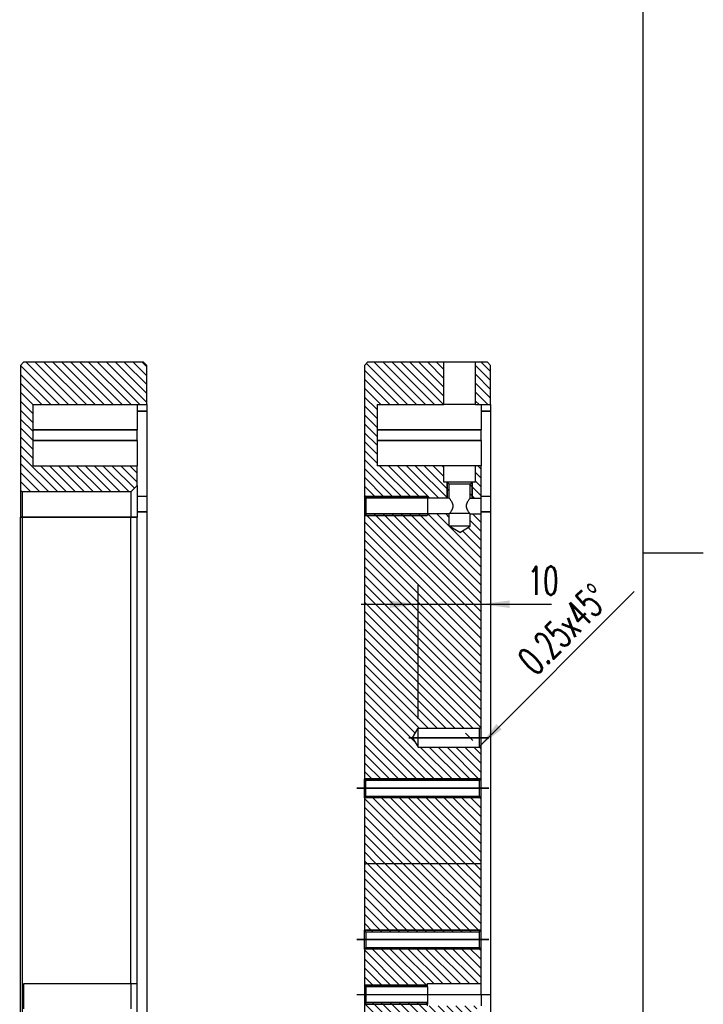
# Model space of a CAD drawing. Header units: millimetres. Extents: x 31 to 872, y 29 to 623.
# Tile 29 of 29: x 800 to 872, y 415 to 519. Entities that reach past the tile are written whole.
import ezdxf

# ---------------------------------------------------------------- set-up
doc = ezdxf.new("R2010")
doc.units = ezdxf.units.MM
doc.linetypes.add('DOT_CENTER', pattern=[14, 12, -1, 0, -1])
doc.layers.add('1', color=7, linetype='Continuous')
doc.styles.add('CONVERTER_11', font='txt.shx', dxfattribs={"width": 0.63})
doc.dimstyles.new('ME10_DIM_22', dxfattribs={"dimtxt": 4.5, "dimasz": 4.5, "dimexe": 3, "dimexo": 1.5, "dimgap": 1.5, "dimtad": 1, "dimdsep": 46, "dimtxsty": 'CONVERTER_11', "dimsah": 1, "dimcen": 0.09, "dimclrd": 3, "dimclre": 3, "dimclrt": 3, "dimadec": 0, "dimazin": 0, "dimtfac": 1, "dimtdec": 4, "dimtix": 1, "dimtmove": 0, "dimatfit": 3, "dimfxl": 1, "dimtolj": 1, "dimtzin": 0, "dimarcsym": 0})
pattern_1 = [(-44.99999999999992, (0, 0), (0.7071067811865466, 0.7071067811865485), [])]

# ---------------------------------------------------------------- blocks, each defined once
blk = doc.blocks.new('E8027-24150__3', base_point=(1253.775001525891, 207.6499999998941))
at = {"linetype": 'Continuous'}
h = blk.add_hatch(dxfattribs=at)
h.set_pattern_fill('_USER', color=3, angle=-44.99999999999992, pattern_type=0)
h.set_pattern_definition(pattern_1)
h.paths.add_polyline_path([(1253.900001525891, 723.949999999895), (1253.900001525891, 703.139999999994), (1254.150001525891, 702.889999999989), (1263.900001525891, 702.889999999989), (1267.350001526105, 702.889999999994), (1267.350001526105, 705.0999999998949), (1267.000001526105, 705.449999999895), (1266.500001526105, 705.449999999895), (1266.500001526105, 708.029999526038), (1255.900001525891, 708.029999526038), (1255.900001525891, 712.029999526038), (1255.900001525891, 713.7299995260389), (1255.900001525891, 717.7299995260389), (1266.500001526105, 717.7299995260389), (1266.500001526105, 724.449999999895), (1254.400001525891, 724.449999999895)])
h = blk.add_hatch(dxfattribs=at)
h.set_pattern_fill('_USER', color=3, angle=-44.99999999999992, pattern_type=0)
h.set_pattern_definition(pattern_1)
h.paths.add_polyline_path([(1273.400001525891, 724.449999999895), (1271.500001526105, 724.449999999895), (1271.500001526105, 717.7299995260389), (1272.400001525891, 717.729999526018), (1273.900001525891, 717.7299995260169), (1273.900001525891, 723.949999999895)])
h = blk.add_hatch(dxfattribs=at)
h.set_pattern_fill('_USER', color=3, angle=-44.99999999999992, pattern_type=0)
h.set_pattern_definition(pattern_1)
h.paths.add_polyline_path([(1272.400001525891, 703.1895919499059), (1272.400001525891, 708.029999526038), (1271.500001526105, 708.029999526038), (1271.500001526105, 705.449999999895), (1271.000001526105, 705.449999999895), (1270.650001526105, 705.0999999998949), (1270.650001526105, 702.889999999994), (1272.400001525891, 702.889999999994)])
h = blk.add_hatch(dxfattribs=at)
h.set_pattern_fill('_USER', color=3, angle=-44.99999999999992, pattern_type=0)
h.set_pattern_definition(pattern_1)
h.paths.add_polyline_path([(1267.350001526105, 698.449999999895), (1267.350001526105, 700.389999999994), (1263.900001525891, 700.389999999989), (1254.150001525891, 700.389999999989), (1253.900001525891, 700.139999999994), (1253.900001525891, 658.400000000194), (1254.150001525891, 658.150000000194), (1272.150001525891, 658.150000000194), (1272.400001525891, 658.400000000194), (1272.400001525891, 663.150000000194), (1272.150001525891, 663.400000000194), (1262.400001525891, 663.400000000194), (1261.49871059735, 664.900000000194), (1262.400001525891, 666.400000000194), (1272.150001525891, 666.400000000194), (1272.400001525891, 666.650000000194), (1272.400001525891, 700.389999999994), (1270.650001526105, 700.389999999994), (1270.650001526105, 698.449999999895), (1269.000001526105, 697.4585799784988)])
h = blk.add_hatch(dxfattribs=at)
h.set_pattern_fill('_USER', color=3, angle=-44.99999999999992, pattern_type=0)
h.set_pattern_definition(pattern_1)
h.paths.add_polyline_path([(1272.150001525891, 655.650000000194), (1272.400001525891, 655.400000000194), (1272.400001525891, 644.9191498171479), (1271.400001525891, 644.9191498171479), (1254.150001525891, 644.9191498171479), (1253.900001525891, 644.9191498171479), (1253.900001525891, 655.400000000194), (1254.150001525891, 655.650000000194)])
h = blk.add_hatch(dxfattribs=at)
h.set_pattern_fill('_USER', color=3, angle=-44.99999999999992, pattern_type=0)
h.set_pattern_definition(pattern_1)
h.paths.add_polyline_path([(1254.150001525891, 634.149999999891), (1272.150001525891, 634.149999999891), (1272.400001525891, 634.399999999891), (1272.400001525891, 644.9191498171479), (1271.400001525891, 644.9191498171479), (1254.150001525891, 644.9191498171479), (1253.900001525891, 644.9191498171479), (1253.900001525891, 634.399999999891)])
h = blk.add_hatch(dxfattribs=at)
h.set_pattern_fill('_USER', color=3, angle=-44.99999999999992, pattern_type=0)
h.set_pattern_definition(pattern_1)
h.paths.add_polyline_path([(1272.150001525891, 631.649999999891), (1272.400001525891, 631.399999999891), (1272.400001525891, 625.9099999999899), (1263.900001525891, 625.9099999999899), (1263.900001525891, 625.4099999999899), (1254.150001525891, 625.4099999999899), (1253.900001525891, 625.6599999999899), (1253.900001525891, 631.399999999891), (1254.150001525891, 631.649999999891)])
h = blk.add_hatch(dxfattribs=at)
h.set_pattern_fill('_USER', color=3, angle=-44.99999999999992, pattern_type=0)
h.set_pattern_definition(pattern_1)
h.paths.add_polyline_path([(1270.400001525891, 616.229999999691), (1259.400001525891, 616.229999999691), (1256.400001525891, 616.229999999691), (1255.648925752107, 614.979999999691), (1256.400001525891, 613.729999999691), (1259.400001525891, 613.729999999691), (1270.400001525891, 613.729999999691), (1271.400001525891, 612.729999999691), (1271.400001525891, 601.349999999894), (1259.700001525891, 601.349999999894), (1259.700001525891, 600.099999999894), (1259.450001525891, 599.849999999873), (1254.400001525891, 599.849999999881), (1254.400001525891, 607.549999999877), (1254.150001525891, 607.549999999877), (1253.900001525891, 607.799999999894), (1253.900001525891, 622.6599999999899), (1254.150001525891, 622.9099999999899), (1263.900001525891, 622.9099999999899), (1263.900001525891, 622.4099999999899), (1272.400001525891, 622.4099999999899), (1272.400001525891, 621.909999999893), (1271.400001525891, 621.909999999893), (1271.400001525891, 617.229999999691)])
at = {"color": 7, "linetype": 'Continuous'}
for p, q in [((1254.400001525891, 724.449999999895), (1253.900001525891, 723.949999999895)), ((1253.900001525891, 723.949999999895), (1253.900001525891, 703.139999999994)), ((1266.500001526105, 724.449999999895), (1254.400001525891, 724.449999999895)), ((1266.500001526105, 717.7299995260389), (1266.500001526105, 724.449999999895)), ((1269.000001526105, 724.449999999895), (1266.500001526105, 724.449999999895)), ((1271.500001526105, 724.449999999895), (1269.000001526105, 724.449999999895)), ((1271.500001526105, 717.7299995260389), (1271.500001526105, 724.449999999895)), ((1273.400001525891, 724.449999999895), (1271.500001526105, 724.449999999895)), ((1273.400001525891, 724.449999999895), (1273.900001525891, 723.949999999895)), ((1273.900001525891, 717.7299995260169), (1273.900001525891, 723.949999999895)), ((1255.900001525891, 717.7299995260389), (1255.900001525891, 713.7299995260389)), ((1255.900001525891, 717.7299995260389), (1266.500001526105, 717.7299995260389)), ((1269.000001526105, 717.7299995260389), (1266.500001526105, 717.7299995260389)), ((1271.500001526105, 717.7299995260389), (1269.000001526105, 717.7299995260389)), ((1271.500001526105, 717.7299995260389), (1272.400001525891, 717.729999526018)), ((1272.400001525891, 717.729999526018), (1272.400001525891, 716.7048732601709)), ((1272.400001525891, 717.729999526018), (1273.900001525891, 717.7299995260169)), ((1272.400001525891, 716.7048732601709), (1272.400001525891, 713.7299995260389)), ((1273.900001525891, 717.7299995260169), (1273.900001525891, 716.7048732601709)), ((1273.900001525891, 716.7048732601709), (1273.900001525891, 703.1895919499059)), ((1255.900001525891, 713.7299995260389), (1255.900001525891, 712.029999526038)), ((1272.400001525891, 712.029999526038), (1272.400001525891, 713.7299995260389)), ((1255.900001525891, 712.029999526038), (1255.900001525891, 708.029999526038)), ((1272.400001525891, 712.029999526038), (1272.400001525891, 708.029999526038)), ((1266.500001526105, 708.029999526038), (1255.900001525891, 708.029999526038)), ((1266.500001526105, 705.449999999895), (1266.500001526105, 708.029999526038)), ((1269.000001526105, 708.029999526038), (1266.500001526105, 708.029999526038)), ((1271.500001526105, 708.029999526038), (1269.000001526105, 708.029999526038)), ((1272.400001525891, 708.029999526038), (1271.500001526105, 708.029999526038)), ((1271.500001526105, 705.449999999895), (1271.500001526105, 708.029999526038)), ((1272.400001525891, 703.1895919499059), (1272.400001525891, 708.029999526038)), ((1267.000001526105, 705.449999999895), (1266.500001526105, 705.449999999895)), ((1267.350001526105, 705.0999999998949), (1267.000001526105, 705.449999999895)), ((1271.000001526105, 705.449999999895), (1267.000001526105, 705.449999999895)), ((1270.650001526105, 705.0999999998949), (1267.350001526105, 705.0999999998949)), ((1267.350001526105, 702.889999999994), (1267.350001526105, 705.0999999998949)), ((1270.650001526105, 705.0999999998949), (1271.000001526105, 705.449999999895)), ((1270.650001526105, 702.889999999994), (1270.650001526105, 705.0999999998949)), ((1271.500001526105, 705.449999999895), (1271.000001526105, 705.449999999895)), ((1253.900001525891, 703.139999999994), (1253.900001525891, 700.139999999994)), ((1254.150001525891, 702.889999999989), (1253.900001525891, 703.139999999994)), ((1254.150001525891, 702.889999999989), (1254.150001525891, 700.389999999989)), ((1263.900001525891, 702.889999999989), (1254.150001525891, 702.889999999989)), ((1263.900001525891, 702.889999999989), (1263.900001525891, 700.389999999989)), ((1267.350001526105, 702.889999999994), (1263.900001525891, 702.889999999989)), ((1270.650001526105, 702.889999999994), (1272.400001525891, 702.889999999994)), ((1272.400001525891, 702.889999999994), (1272.400001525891, 703.1895919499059)), ((1272.400001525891, 700.714718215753), (1272.400001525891, 702.889999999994)), ((1273.900001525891, 703.1895919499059), (1273.900001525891, 700.714718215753)), ((1254.150001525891, 700.389999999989), (1253.900001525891, 700.139999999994)), ((1253.900001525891, 700.139999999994), (1253.900001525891, 658.400000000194)), ((1263.900001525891, 700.389999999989), (1254.150001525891, 700.389999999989)), ((1267.350001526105, 700.389999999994), (1263.900001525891, 700.389999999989)), ((1267.350001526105, 698.449999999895), (1267.350001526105, 700.389999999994)), ((1270.605024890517, 700.449999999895), (1267.394978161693, 700.449999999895)), ((1270.650001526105, 698.449999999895), (1270.650001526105, 700.389999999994)), ((1270.650001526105, 700.389999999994), (1272.400001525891, 700.389999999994)), ((1272.400001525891, 700.389999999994), (1272.400001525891, 700.714718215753)), ((1272.400001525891, 666.650000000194), (1272.400001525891, 700.389999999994)), ((1273.900001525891, 700.714718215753), (1273.900001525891, 611.549999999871)), ((1269.000001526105, 697.4585799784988), (1267.350001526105, 698.449999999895)), ((1270.650001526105, 698.449999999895), (1267.350001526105, 698.449999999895)), ((1269.000001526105, 697.4585799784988), (1270.650001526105, 698.449999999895)), ((1261.49871059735, 664.900000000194), (1262.400001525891, 666.400000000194)), ((1262.400001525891, 666.400000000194), (1272.150001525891, 666.400000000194)), ((1262.400001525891, 663.400000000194), (1262.400001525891, 666.400000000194)), ((1272.150001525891, 666.400000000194), (1272.400001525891, 666.650000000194)), ((1272.150001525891, 663.400000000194), (1272.150001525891, 666.400000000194)), ((1272.400001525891, 663.150000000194), (1272.400001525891, 666.650000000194)), ((1261.49871059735, 664.900000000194), (1262.400001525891, 663.400000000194)), ((1262.400001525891, 663.400000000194), (1272.150001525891, 663.400000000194)), ((1272.150001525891, 663.400000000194), (1272.400001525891, 663.150000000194)), ((1272.400001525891, 658.400000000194), (1272.400001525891, 663.150000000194)), ((1254.150001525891, 658.150000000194), (1253.900001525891, 658.400000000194)), ((1253.900001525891, 655.400000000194), (1253.900001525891, 658.400000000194)), ((1254.150001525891, 655.650000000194), (1254.150001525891, 658.150000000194)), ((1254.150001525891, 658.150000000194), (1272.150001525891, 658.150000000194)), ((1272.150001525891, 658.150000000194), (1272.400001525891, 658.400000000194)), ((1272.150001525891, 655.650000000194), (1272.150001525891, 658.150000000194)), ((1272.400001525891, 655.400000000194), (1272.400001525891, 658.400000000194)), ((1254.150001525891, 655.650000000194), (1253.900001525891, 655.400000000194)), ((1253.900001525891, 655.400000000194), (1253.900001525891, 644.9191498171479)), ((1254.150001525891, 655.650000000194), (1272.150001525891, 655.650000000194)), ((1272.150001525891, 655.650000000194), (1272.400001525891, 655.400000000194)), ((1272.400001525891, 644.9191498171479), (1272.400001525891, 655.400000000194)), ((1253.900001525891, 644.9191498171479), (1254.150001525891, 644.9191498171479)), ((1253.900001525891, 644.9191498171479), (1253.900001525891, 634.399999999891)), ((1271.400001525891, 644.9191498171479), (1254.150001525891, 644.9191498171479)), ((1272.400001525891, 644.9191498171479), (1271.400001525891, 644.9191498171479)), ((1272.400001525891, 634.399999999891), (1272.400001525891, 644.9191498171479)), ((1254.150001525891, 634.149999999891), (1253.900001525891, 634.399999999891)), ((1253.900001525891, 631.399999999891), (1253.900001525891, 634.399999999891)), ((1254.150001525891, 634.149999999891), (1254.150001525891, 631.649999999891)), ((1254.150001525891, 634.149999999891), (1272.150001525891, 634.149999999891)), ((1272.150001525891, 634.149999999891), (1272.400001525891, 634.399999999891)), ((1272.150001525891, 631.649999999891), (1272.150001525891, 634.149999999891)), ((1272.400001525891, 631.399999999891), (1272.400001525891, 634.399999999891)), ((1254.150001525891, 631.649999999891), (1253.900001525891, 631.399999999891)), ((1253.900001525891, 631.399999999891), (1253.900001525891, 625.6599999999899)), ((1254.150001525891, 631.649999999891), (1272.150001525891, 631.649999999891)), ((1272.150001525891, 631.649999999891), (1272.400001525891, 631.399999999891)), ((1272.400001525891, 625.9099999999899), (1272.400001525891, 631.399999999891)), ((1254.150001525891, 625.4099999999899), (1253.900001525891, 625.6599999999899)), ((1253.900001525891, 625.6599999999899), (1253.900001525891, 622.6599999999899)), ((1263.900001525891, 625.4099999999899), (1254.150001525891, 625.4099999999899)), ((1254.150001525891, 625.4099999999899), (1254.150001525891, 622.9099999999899)), ((1263.900001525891, 625.4099999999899), (1263.900001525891, 625.9099999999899)), ((1263.900001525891, 625.9099999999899), (1272.400001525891, 625.9099999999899)), ((1263.900001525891, 625.4099999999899), (1263.900001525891, 622.9099999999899)), ((1272.400001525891, 624.1599999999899), (1272.400001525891, 625.9099999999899)), ((1272.400001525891, 624.1599999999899), (1272.400001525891, 622.4099999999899)), ((1254.150001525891, 622.9099999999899), (1253.900001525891, 622.6599999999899)), ((1253.900001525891, 622.6599999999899), (1253.900001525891, 607.799999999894)), ((1263.900001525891, 622.9099999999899), (1254.150001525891, 622.9099999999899)), ((1263.900001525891, 622.4099999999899), (1263.900001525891, 622.9099999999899))]:
    blk.add_line(p, q, dxfattribs=at)
at = {"color": 3, "linetype": 'Continuous', "const_width": 0.25}
for points in [[(1273.900001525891, 716.7048732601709), (1272.400001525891, 716.7048732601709)], [(1272.400001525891, 713.7299995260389), (1255.900001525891, 713.7299995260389)], [(1272.400001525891, 712.029999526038), (1255.900001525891, 712.029999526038)], [(1273.900001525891, 703.1895919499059), (1272.400001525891, 703.1895919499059)], [(1273.900001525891, 700.714718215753), (1272.400001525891, 700.714718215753)]]:
    blk.add_lwpolyline(points, dxfattribs=at)
at = {"color": 7, "linetype": 'Continuous'}
for points, knots in [([(1267.350001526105, 702.889999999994), (1267.351760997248, 702.8876759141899), (1267.355279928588, 702.8830277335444), (1267.363943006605, 702.8715498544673), (1267.375903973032, 702.855629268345), (1267.405163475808, 702.8163919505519), (1267.447049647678, 702.7591905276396), (1267.520715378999, 702.6552426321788), (1267.606481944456, 702.5270068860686), (1267.697809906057, 702.3752544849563), (1267.772963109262, 702.2320970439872), (1267.832684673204, 702.0957235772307), (1267.877444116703, 701.9643546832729), (1267.908162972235, 701.8338561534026), (1267.923924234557, 701.7023589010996), (1267.923338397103, 701.5682425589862), (1267.906426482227, 701.4365827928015), (1267.874548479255, 701.3057470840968), (1267.828583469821, 701.1738631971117), (1267.772114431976, 701.046999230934), (1267.707964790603, 700.9241134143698), (1267.638030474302, 700.8044572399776), (1267.561598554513, 700.6852714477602), (1267.479889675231, 700.5660012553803), (1267.423952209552, 700.4895826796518), (1267.394978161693, 700.449999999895)], [0, 0, 0, 0, 0.008744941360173, 0.017489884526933, 0.0431406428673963, 0.0684839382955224, 0.1643271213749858, 0.2558230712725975, 0.450687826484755, 0.6269968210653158, 0.7869243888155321, 0.9354149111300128, 1.073183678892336, 1.202703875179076, 1.336919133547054, 1.469529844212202, 1.604022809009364, 1.734181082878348, 1.872833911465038, 2.022451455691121, 2.150360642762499, 2.288535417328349, 2.438091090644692, 2.575033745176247, 2.722187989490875, 2.722187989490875, 2.722187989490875, 2.722187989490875]), ([(1270.605024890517, 700.449999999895), (1270.576057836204, 700.4895730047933), (1270.520133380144, 700.5659735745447), (1270.438430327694, 700.6852326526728), (1270.361992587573, 700.8044239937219), (1270.292044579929, 700.9241012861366), (1270.227898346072, 701.0469802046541), (1270.171442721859, 701.1738102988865), (1270.125490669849, 701.3056330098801), (1270.093608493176, 701.4364205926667), (1270.076679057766, 701.5680434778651), (1270.076066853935, 701.7021321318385), (1270.091794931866, 701.8335945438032), (1270.122472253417, 701.9640497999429), (1270.167180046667, 702.0953657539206), (1270.226938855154, 702.2319059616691), (1270.30229825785, 702.3754683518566), (1270.394068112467, 702.5278888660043), (1270.480092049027, 702.6564161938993), (1270.553731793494, 702.7602643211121), (1270.595336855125, 702.8170635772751), (1270.624378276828, 702.85600179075), (1270.636224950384, 702.8717686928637), (1270.64479421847, 702.8831217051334), (1270.648265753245, 702.887707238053), (1270.650001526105, 702.889999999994)], [0, 0, 0, 0, 0.1471184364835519, 0.2840302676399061, 0.4336152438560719, 0.5718149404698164, 0.6997452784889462, 0.8492935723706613, 0.9878858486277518, 1.117988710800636, 1.252461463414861, 1.385045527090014, 1.519225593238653, 1.648692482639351, 1.786395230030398, 1.934804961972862, 2.095381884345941, 2.272481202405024, 2.468304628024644, 2.559206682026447, 2.654396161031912, 2.679515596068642, 2.704933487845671, 2.713560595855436, 2.722187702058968, 2.722187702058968, 2.722187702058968, 2.722187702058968]), ([(1267.394978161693, 700.449999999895), (1267.389459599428, 700.4425747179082), (1267.37834893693, 700.4276252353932), (1267.365250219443, 700.4101856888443), (1267.355768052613, 700.39761740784), (1267.35192370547, 700.3925391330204), (1267.350001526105, 700.389999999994)], [0, 0, 0, 0, 0.0277543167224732, 0.055878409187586, 0.0654323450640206, 0.0749862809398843, 0.0749862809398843, 0.0749862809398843, 0.0749862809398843]), ([(1270.650001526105, 700.389999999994), (1270.648074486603, 700.3925455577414), (1270.644220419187, 700.3976366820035), (1270.634734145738, 700.410210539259), (1270.621640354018, 700.4276437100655), (1270.610539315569, 700.442580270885), (1270.605024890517, 700.449999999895)], [0, 0, 0, 0, 0.0095781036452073, 0.0191562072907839, 0.0472527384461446, 0.0749862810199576, 0.0749862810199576, 0.0749862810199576, 0.0749862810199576])]:
    blk.add_open_spline(points, degree=3, knots=knots, dxfattribs=at)
at = {"layer": '1', "color": 7, "linetype": 'Continuous'}
for p, q in [((1263.900001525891, 702.889999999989), (1263.900001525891, 703.139999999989)), ((1263.900001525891, 700.389999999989), (1263.900001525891, 700.139999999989)), ((1263.900001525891, 625.4099999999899), (1263.900001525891, 625.6599999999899)), ((1263.900001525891, 622.9099999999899), (1263.900001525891, 622.6599999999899))]:
    blk.add_line(p, q, dxfattribs=at)
at = {"layer": '1', "color": 3, "linetype": 'Continuous', "const_width": 0.25}
for points in [[(1267.000001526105, 705.449999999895), (1267.000001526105, 702.889999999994)], [(1271.000001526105, 705.449999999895), (1271.000001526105, 702.889999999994)], [(1253.900001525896, 703.139999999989), (1263.900001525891, 703.139999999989)], [(1253.900001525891, 700.139999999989), (1263.900001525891, 700.139999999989)], [(1272.400001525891, 658.400000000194), (1253.900001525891, 658.400000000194)], [(1272.400001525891, 655.400000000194), (1253.900001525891, 655.400000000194)], [(1272.400001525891, 634.399999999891), (1253.900001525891, 634.399999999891)], [(1272.400001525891, 631.399999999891), (1253.900001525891, 631.399999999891)], [(1253.900001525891, 625.6599999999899), (1263.900001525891, 625.6599999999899)], [(1253.900001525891, 622.6599999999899), (1263.900001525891, 622.6599999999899)]]:
    blk.add_lwpolyline(points, dxfattribs=at)
at = {"layer": '1', "color": 1, "linetype": 'DOT_CENTER', "const_width": 0.25}
for points in [[(1260.900001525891, 664.900000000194), (1273.650001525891, 664.900000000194)], [(1252.650001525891, 656.900000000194), (1273.650001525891, 656.900000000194)], [(1252.650001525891, 632.899999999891), (1273.650001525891, 632.899999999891)], [(1265.400001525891, 624.1599999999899), (1252.650001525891, 624.1599999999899)], [(1262.400001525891, 624.1599999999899), (1273.900001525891, 624.1599999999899)]]:
    blk.add_lwpolyline(points, dxfattribs=at)
blk = doc.blocks.new('*D60')
at = {"layer": '1', "color": 3, "linetype": 'Continuous'}
for p, q in [((1262.400001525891, 667.900000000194), (1262.400001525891, 689.075808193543)), ((1272.400001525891, 668.150000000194), (1272.400001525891, 689.075808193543)), ((1253.400001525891, 686.075808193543), (1262.400001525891, 686.075808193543)), ((1262.400001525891, 686.075808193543), (1272.400001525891, 686.075808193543)), ((1272.400001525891, 686.075808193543), (1283.579129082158, 686.075808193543))]:
    blk.add_line(p, q, dxfattribs=at)
at = {"layer": '1', "color": 3}
for points in [[(1257.900001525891, 685.4833719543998), (1257.900001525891, 686.6682444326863), (1262.400001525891, 686.075808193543)], [(1276.900001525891, 686.6682444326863), (1276.900001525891, 685.4833719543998), (1272.400001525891, 686.075808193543)]]:
    blk.add_solid(points, dxfattribs=at)
at = {"layer": '1', "color": 3, "insert": (1279.799129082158, 687.575808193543), "char_height": 4.5, "attachment_point": 7, "rotation": 0.00013888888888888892, "line_spacing_factor": 0.60024009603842, "style": 'CONVERTER_11'}
blk.add_mtext('10', dxfattribs=at)
blk = doc.blocks.new('*D62')
at = {"layer": '1', "color": 3, "linetype": 'Continuous'}
for p, q in [((1272.0643167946, 663.4856847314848), (1296.666378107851, 688.0877460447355)), ((1271.089341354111, 664.4606601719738), (1269.942996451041, 665.6070050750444))]:
    blk.add_line(p, q, dxfattribs=at)
at = {"layer": '1', "color": 3}
blk.add_solid([(1274.827381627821, 667.0865809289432), (1275.665212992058, 666.2487495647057), (1272.0643167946, 663.4856847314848)], dxfattribs=at)
at = {"layer": '1', "color": 3, "insert": (1281.040202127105, 674.5828904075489), "char_height": 4.5, "attachment_point": 7, "rotation": 45.00000000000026, "line_spacing_factor": 0.60024009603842, "style": 'CONVERTER_11'}
blk.add_mtext('\\C3;0.25\\C3;x45{\\Fgdt;~}', dxfattribs=at)
blk = doc.blocks.new('E8027-24150__9', base_point=(1199.275001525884, 207.6499999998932))
at = {"linetype": 'Continuous'}
h = blk.add_hatch(dxfattribs=at)
h.set_pattern_fill('_USER', color=3, angle=-44.99999999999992, pattern_type=0)
h.set_pattern_definition(pattern_1)
h.paths.add_polyline_path([(1201.400001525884, 713.7299995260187), (1201.400001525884, 717.7299995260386), (1217.900001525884, 717.729999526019), (1219.400001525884, 717.7299995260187), (1219.400001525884, 723.9499999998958), (1218.900001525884, 724.4499999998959), (1199.900001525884, 724.4499999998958), (1199.400001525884, 723.9499999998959), (1199.400001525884, 704.139999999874), (1199.650001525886, 703.889999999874), (1216.900001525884, 703.889999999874), (1217.900001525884, 704.8899999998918), (1217.900001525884, 708.0299995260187), (1201.400001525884, 708.0299995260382), (1201.400001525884, 712.0299995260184)])
at = {"color": 7, "linetype": 'Continuous'}
for p, q in [((1199.900001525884, 724.4499999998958), (1199.400001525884, 723.9499999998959)), ((1199.400001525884, 723.9499999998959), (1199.400001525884, 704.139999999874)), ((1218.900001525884, 724.4499999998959), (1199.900001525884, 724.4499999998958)), ((1218.900001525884, 724.4499999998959), (1219.400001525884, 723.9499999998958)), ((1219.400001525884, 717.7299995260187), (1219.400001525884, 723.9499999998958)), ((1201.400001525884, 717.7299995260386), (1217.900001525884, 717.729999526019)), ((1201.400001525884, 713.7299995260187), (1201.400001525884, 717.7299995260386)), ((1217.900001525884, 717.729999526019), (1217.900001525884, 716.7048732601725)), ((1217.900001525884, 717.729999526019), (1219.400001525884, 717.7299995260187)), ((1217.900001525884, 716.7048732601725), (1217.900001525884, 713.7299995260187)), ((1219.400001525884, 717.7299995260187), (1219.400001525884, 716.7048732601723)), ((1219.400001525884, 716.7048732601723), (1219.400001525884, 703.1895919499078)), ((1201.400001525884, 712.0299995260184), (1201.400001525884, 713.7299995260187)), ((1217.900001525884, 712.0299995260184), (1217.900001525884, 713.7299995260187)), ((1201.400001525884, 708.0299995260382), (1201.400001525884, 712.0299995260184)), ((1217.900001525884, 712.0299995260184), (1217.900001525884, 708.0299995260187)), ((1201.400001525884, 708.0299995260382), (1217.900001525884, 708.0299995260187)), ((1217.900001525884, 704.8899999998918), (1217.900001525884, 708.0299995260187)), ((1217.900001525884, 704.8899999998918), (1216.900001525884, 703.889999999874)), ((1217.900001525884, 704.8899999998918), (1217.900001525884, 703.1895919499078)), ((1199.400001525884, 704.139999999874), (1199.400001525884, 699.8899999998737)), ((1199.650001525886, 703.889999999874), (1199.400001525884, 704.139999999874)), ((1216.900001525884, 703.889999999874), (1199.650001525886, 703.889999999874)), ((1199.650001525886, 703.889999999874), (1199.650001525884, 699.8899999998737)), ((1216.900001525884, 703.889999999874), (1216.900001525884, 699.8899999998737)), ((1217.900001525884, 703.1895919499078), (1217.900001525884, 700.7147182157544)), ((1219.400001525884, 703.1895919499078), (1219.400001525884, 700.7147182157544)), ((1199.400001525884, 607.7999999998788), (1199.400001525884, 699.8899999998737)), ((1199.650001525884, 699.8899999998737), (1199.650001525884, 607.5499999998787)), ((1216.900001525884, 625.9099999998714), (1216.900001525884, 699.8899999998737)), ((1217.900001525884, 700.7147182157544), (1217.900001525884, 699.8899999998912)), ((1217.900001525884, 625.9099999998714), (1217.900001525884, 699.8899999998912)), ((1219.400001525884, 700.7147182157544), (1219.400001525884, 611.5499999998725)), ((1199.900001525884, 625.9099999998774), (1199.900001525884, 621.9099999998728)), ((1216.900001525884, 625.9099999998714), (1216.900001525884, 621.9099999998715)), ((1217.900001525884, 620.9099999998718), (1217.900001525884, 625.9099999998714))]:
    blk.add_line(p, q, dxfattribs=at)
at = {"color": 3, "linetype": 'Continuous', "const_width": 0.25}
for points in [[(1219.400001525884, 716.7048732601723), (1217.900001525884, 716.7048732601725)], [(1217.900001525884, 713.7299995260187), (1201.400001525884, 713.7299995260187)], [(1217.900001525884, 712.0299995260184), (1201.400001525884, 712.0299995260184)], [(1219.400001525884, 703.1895919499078), (1217.900001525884, 703.1895919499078)], [(1199.650001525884, 699.8899999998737), (1199.400001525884, 699.8899999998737)], [(1216.900001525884, 699.8899999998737), (1199.650001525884, 699.8899999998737)], [(1216.900001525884, 699.8899999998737), (1217.900001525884, 699.8899999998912)], [(1219.400001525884, 700.7147182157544), (1217.900001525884, 700.7147182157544)], [(1216.900001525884, 625.9099999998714), (1199.900001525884, 625.9099999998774)], [(1217.900001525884, 625.9099999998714), (1216.900001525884, 625.9099999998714)]]:
    blk.add_lwpolyline(points, dxfattribs=at)
blk = doc.blocks.new('C_-C__10', base_point=(1205.399999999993, 466.0499999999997))
blk.add_blockref('E8027-24150__9', (1199.275001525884, 207.6499999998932))
blk = doc.blocks.new('Drawing_Grid_Zones', base_point=(37.08982850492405, 35.61622682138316))
at = {"layer": '1', "color": 4, "linetype": 'Continuous'}
blk.add_line((871.7398285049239, 462.7912268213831), (865.3898285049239, 462.7912268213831), dxfattribs=at)
blk = doc.blocks.new('A1_Size_Verigy_Frame', base_point=(37.08982850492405, 35.61622682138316))
at = {"layer": '1', "color": 7, "linetype": 'Continuous'}
blk.add_line((865.3898285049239, 38.61622682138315), (865.3898285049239, 613.9162268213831), dxfattribs=at)
at = {"layer": '1'}
blk.add_blockref('Drawing_Grid_Zones', (37.08982850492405, 35.61622682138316), dxfattribs=at)
blk = doc.blocks.new('F-F__4', base_point=(1259.9, 466.0499999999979))
blk.add_blockref('E8027-24150__3', (1253.775001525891, 207.6499999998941))
at = {"layer": '1'}
blk.add_blockref('*D62', (0, 0), dxfattribs=at)
dim = blk.add_linear_dim(base=(1262.400001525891, 686.075808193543), p1=(1272.400001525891, 666.650000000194), p2=(1262.400001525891, 666.400000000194), dimstyle='ME10_DIM_22', dxfattribs=at)
dim.commit()
dim.dimension.update_dxf_attribs({"geometry": '*D60', "text_midpoint": (1281.689129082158, 689.825808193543), "text_rotation": 0.00013888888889})

msp = doc.modelspace()

# ---------------------------------------------------------------- block references
msp.add_blockref('A1_Size_Verigy_Frame', (37.08982850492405, 35.61622682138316))
at = {"xscale": 0.66666666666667, "yscale": 0.66666666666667, "zscale": 0.66666666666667}
for name, p in [('C_-C__10', (803.5999999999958, 310.7)), ('F-F__4', (839.933333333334, 310.6999999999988))]:
    msp.add_blockref(name, p, dxfattribs=at)

doc.saveas('drawing.dxf')
